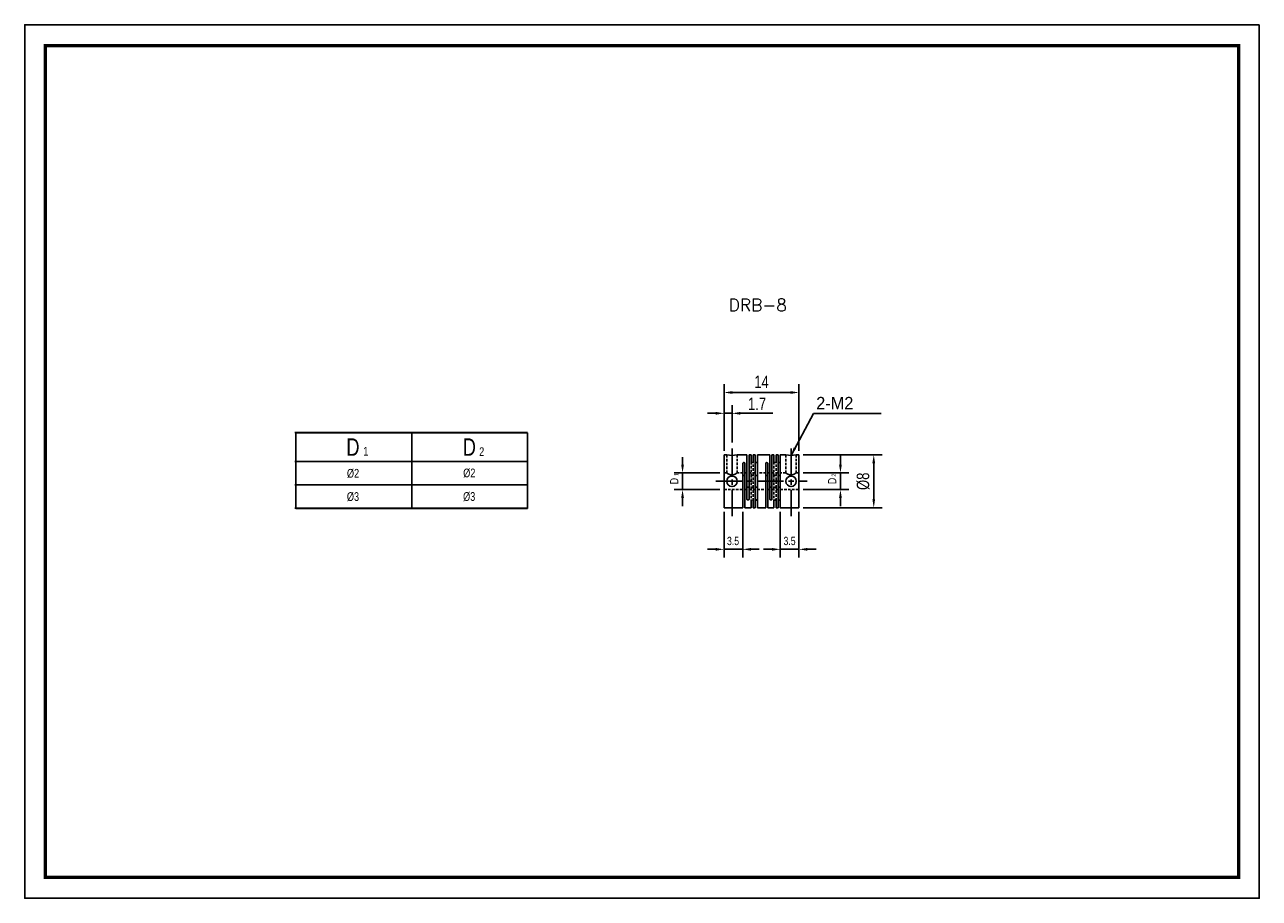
# Model space of a CAD drawing. Header units: millimetres. Extents: x 0 to 297, y 0 to 210.
import ezdxf

# ---------------------------------------------------------------- set-up
doc = ezdxf.new("R2010")
doc.units = ezdxf.units.MM
doc.header["$LTSCALE"] = 5
for name, pattern in [('CENTER', [2, 1.25, -0.25, 0.25, -0.25]), ('DASHED', [0.75, 0.5, -0.25]), ('HIDDEN2', [0.1875, 0.125, -0.0625])]:
    doc.linetypes.add(name, pattern=pattern)
doc.layers.get('0').update_dxf_attribs({"linetype": 'CONTINUOUS'})
doc.layers.get('Defpoints').update_dxf_attribs({"linetype": 'CONTINUOUS'})
for name, color, linetype in [('BM', 2, 'CONTINUOUS'), ('CT', 1, 'CENTER'), ('D', 7, 'CONTINUOUS'), ('DIM', 7, 'CONTINUOUS'), ('HD', 4, 'DASHED')]:
    doc.layers.add(name, color=color, linetype=linetype)
doc.styles.add('H', font='txt.shx')
doc.styles.get("Standard").update_dxf_attribs({"font": 'Gulim.ttf', "width": 0.8, "height": 3})
doc.dimstyles.new('LIM', dxfattribs={"dimtxt": 2, "dimasz": 2, "dimexe": 2, "dimexo": 1, "dimgap": 1, "dimtad": 1, "dimdec": 3, "dimzin": 9, "dimdsep": 46, "dimtxsty": 'Standard', "dimcen": 3, "dimclrd": 1, "dimclre": 1, "dimadec": 0, "dimazin": 0, "dimtfac": 1, "dimtdec": 3, "dimtmove": 0, "dimatfit": 3, "dimfxl": 0, "dimtolj": 1, "dimtzin": 0, "dimarcsym": 0})

# ---------------------------------------------------------------- blocks, each defined once
blk = doc.blocks.new('*D7')
at = {"layer": 'Defpoints', "color": 0}
for p in [(186.25, 121.59), (168.25, 106.59), (186.25, 106.59)]:
    blk.add_point(p, dxfattribs=at)
at = {"layer": 'DIM', "color": 1, "lineweight": -2}
for p, q in [((168.25, 107.59), (168.25, 123.59)), ((186.25, 107.59), (186.25, 123.59)), ((170.25, 121.59), (184.25, 121.59))]:
    blk.add_line(p, q, dxfattribs=at)
at = {"layer": 'DIM', "color": 1}
for points in [[(170.25, 121.92), (170.25, 121.25), (168.25, 121.59)], [(184.25, 121.92), (184.25, 121.25), (186.25, 121.59)]]:
    blk.add_solid(points, dxfattribs=at)
at = {"layer": 'DIM', "color": 0, "insert": (177.25, 124.13), "char_height": 3, "attachment_point": 5}
blk.add_mtext('\\A1;14', dxfattribs=at)
blk = doc.blocks.new('*D8')
at = {"layer": 'Defpoints', "color": 0}
for p in [(186.25, 106.59), (204.25, 106.59), (186.25, 93.89)]:
    blk.add_point(p, dxfattribs=at)
at = {"layer": 'DIM', "color": 1, "lineweight": -2}
for p, q in [((187.25, 106.59), (206.25, 106.59)), ((204.25, 95.89), (204.25, 104.59)), ((187.25, 93.89), (206.25, 93.89))]:
    blk.add_line(p, q, dxfattribs=at)
at = {"layer": 'DIM', "color": 1}
for points in [[(203.92, 104.59), (204.58, 104.59), (204.25, 106.59)], [(203.92, 95.89), (204.58, 95.89), (204.25, 93.89)]]:
    blk.add_solid(points, dxfattribs=at)
at = {"layer": 'DIM', "color": 0, "insert": (201.71, 100.24), "char_height": 3, "attachment_point": 5, "rotation": 90}
blk.add_mtext('\\A1;%%c8', dxfattribs=at)

msp = doc.modelspace()

# ---------------------------------------------------------------- linework, layer by layer
msp.add_line((64.9553, 111.9713), (120.9553, 111.9713))
at = {"color": 4}
msp.add_line((64.9553, 104.9713), (120.9553, 104.9713), dxfattribs=at)
at = {"color": 1}
for p, q in [((64.9553, 99.3713), (120.9553, 99.3713)), ((64.9553, 93.7713), (120.9553, 93.7713))]:
    msp.add_line(p, q, dxfattribs=at)
msp.add_lwpolyline([(297, 210), (0, 210), (0, 0), (297, 0)], close=True)
msp.add_lwpolyline([(292, 205, 0.8, 0.8, 0), (5, 205, 0.8, 0.8, 0), (5, 5, 0.8, 0.8, 0), (292, 5, 0.8, 0.8, 0)], format="xyseb", close=True)
at = {"layer": 'BM', "linetype": 'Continuous'}
for p, q in [((168.2509, 93.8866), (168.2509, 106.5866)), ((168.9043, 106.5866), (168.2509, 106.5866)), ((173.7509, 106.5866), (171.4009, 106.5866)), ((172.7509, 93.8866), (172.7509, 104.5464)), ((173.2509, 93.8866), (173.2509, 104.5464)), ((173.7509, 106.5866), (173.7509, 95.9267)), ((174.2509, 106.5866), (174.2509, 95.9267)), ((174.7509, 106.5866), (174.2509, 106.5866)), ((174.7509, 106.5866), (174.7509, 104.9)), ((175.7509, 106.5866), (175.2509, 106.5866)), ((175.2509, 106.5866), (175.2509, 104.9)), ((175.7509, 106.5866), (175.7509, 93.8866)), ((176.2509, 106.5866), (176.2509, 93.8866)), ((179.2509, 106.5866), (176.2509, 106.5866)), ((178.2509, 93.8866), (178.2509, 104.5464)), ((178.7509, 93.8866), (178.7509, 104.5464)), ((179.2509, 106.5866), (179.2509, 95.9267)), ((179.7509, 106.5866), (179.7509, 95.9267)), ((180.2509, 106.5866), (179.7509, 106.5866)), ((180.2509, 106.5866), (180.2509, 104.9)), ((181.2509, 106.5866), (180.7509, 106.5866)), ((180.7509, 106.5866), (180.7509, 104.9)), ((181.2509, 106.5866), (181.2509, 93.8866)), ((181.7509, 106.5866), (181.7509, 93.8866)), ((183.1043, 106.5866), (181.7509, 106.5866)), ((186.2509, 106.5866), (185.6009, 106.5866)), ((186.2509, 93.8866), (186.2509, 106.5866)), ((174.7509, 95.5731), (174.7509, 93.8866)), ((175.2509, 95.5731), (175.2509, 93.8866)), ((180.2509, 95.5731), (180.2509, 93.8866)), ((180.7509, 95.5731), (180.7509, 93.8866)), ((168.2509, 93.8866), (172.7509, 93.8866)), ((173.2509, 93.8866), (174.7509, 93.8866)), ((175.2509, 93.8866), (175.7509, 93.8866)), ((176.2509, 93.8866), (178.2509, 93.8866)), ((178.7509, 93.8866), (180.2509, 93.8866)), ((180.7509, 93.8866), (181.2509, 93.8866)), ((181.7509, 93.8866), (186.2509, 93.8866))]:
    msp.add_line(p, q, dxfattribs=at)
for centre in [(170.1509, 100.2366), (184.3509, 100.2366)]:
    msp.add_circle(centre, 1.25, dxfattribs=at)
for centre in [(170.1508, 112.8152), (184.3508, 112.8152)]:
    msp.add_arc(centre, 6.3528, 258.653723, 281.348196, dxfattribs=at)
for points, knots in [([(172.7509, 104.5464), (172.7509, 104.567), (172.7557, 104.5877), (172.7649, 104.6068), (172.7742, 104.626), (172.7881, 104.6441), (172.8056, 104.6598), (172.8231, 104.6755), (172.8445, 104.6891), (172.8682, 104.6997), (172.892, 104.7102), (172.9186, 104.718), (172.9458, 104.7224), (172.9638, 104.7252), (172.9824, 104.7267), (173.0009, 104.7267), (173.0288, 104.7267), (173.0572, 104.7233), (173.0836, 104.7167), (173.11, 104.7102), (173.1352, 104.7003), (173.157, 104.6878), (173.1789, 104.6753), (173.198, 104.6599), (173.2128, 104.6429), (173.2277, 104.6258), (173.2386, 104.6065), (173.2447, 104.5866), (173.2488, 104.5735), (173.2509, 104.56), (173.2509, 104.5464)], [0, 0, 0, 0, 0.10744648, 0.10744648, 0.10744648, 0.21489661, 0.21489661, 0.21489661, 0.32230159, 0.32230159, 0.32230159, 0.42972607, 0.42972607, 0.42972607, 0.49999966, 0.49999966, 0.49999966, 0.60745172, 0.60745172, 0.60745172, 0.71490412, 0.71490412, 0.71490412, 0.82234943, 0.82234943, 0.82234943, 0.92976493, 0.92976493, 0.92976493, 1, 1, 1, 1]), ([(175.2509, 104.9), (175.2509, 104.881), (175.246, 104.8616), (175.2368, 104.8434), (175.2275, 104.8253), (175.2136, 104.8078), (175.1961, 104.7926), (175.1786, 104.7774), (175.1572, 104.764), (175.1335, 104.7535), (175.1097, 104.7431), (175.0831, 104.7354), (175.0559, 104.731), (175.0379, 104.7282), (175.0193, 104.7267), (175.0009, 104.7267), (174.9729, 104.7267), (174.9445, 104.7301), (174.9181, 104.7366), (174.8917, 104.7432), (174.8665, 104.753), (174.8447, 104.7653), (174.8228, 104.7775), (174.8037, 104.7925), (174.7889, 104.809), (174.774, 104.8254), (174.7631, 104.8438), (174.757, 104.8625), (174.7529, 104.8748), (174.7509, 104.8875), (174.7509, 104.9)], [0, 0, 0, 0, 0.10744648, 0.10744648, 0.10744648, 0.21489661, 0.21489661, 0.21489661, 0.32230159, 0.32230159, 0.32230159, 0.42972607, 0.42972607, 0.42972607, 0.49999966, 0.49999966, 0.49999966, 0.60745172, 0.60745172, 0.60745172, 0.71490412, 0.71490412, 0.71490412, 0.82234943, 0.82234943, 0.82234943, 0.92976493, 0.92976493, 0.92976493, 1, 1, 1, 1]), ([(175.7509, 104.9), (175.7509, 104.881), (175.7557, 104.8616), (175.7649, 104.8434), (175.7742, 104.8253), (175.7881, 104.8078), (175.8056, 104.7926), (175.8231, 104.7774), (175.8445, 104.764), (175.8682, 104.7535), (175.892, 104.7431), (175.9186, 104.7354), (175.9458, 104.731), (175.9638, 104.7282), (175.9824, 104.7267), (176.0009, 104.7267), (176.0288, 104.7267), (176.0572, 104.7301), (176.0836, 104.7366), (176.11, 104.7432), (176.1352, 104.753), (176.157, 104.7653), (176.1789, 104.7775), (176.198, 104.7925), (176.2128, 104.809), (176.2277, 104.8254), (176.2386, 104.8438), (176.2447, 104.8625), (176.2488, 104.8748), (176.2509, 104.8875), (176.2509, 104.9)], [0, 0, 0, 0, 0.10744648, 0.10744648, 0.10744648, 0.21489661, 0.21489661, 0.21489661, 0.32230159, 0.32230159, 0.32230159, 0.42972607, 0.42972607, 0.42972607, 0.49999966, 0.49999966, 0.49999966, 0.60745172, 0.60745172, 0.60745172, 0.71490412, 0.71490412, 0.71490412, 0.82234943, 0.82234943, 0.82234943, 0.92976493, 0.92976493, 0.92976493, 1, 1, 1, 1]), ([(178.2509, 104.5464), (178.2509, 104.567), (178.2557, 104.5877), (178.2649, 104.6068), (178.2742, 104.626), (178.2881, 104.6441), (178.3056, 104.6598), (178.3231, 104.6755), (178.3445, 104.6891), (178.3682, 104.6997), (178.392, 104.7102), (178.4186, 104.718), (178.4458, 104.7224), (178.4638, 104.7252), (178.4824, 104.7267), (178.5009, 104.7267), (178.5288, 104.7267), (178.5572, 104.7233), (178.5836, 104.7167), (178.61, 104.7102), (178.6352, 104.7003), (178.657, 104.6878), (178.6789, 104.6753), (178.698, 104.6599), (178.7128, 104.6429), (178.7277, 104.6258), (178.7386, 104.6065), (178.7447, 104.5866), (178.7488, 104.5735), (178.7509, 104.56), (178.7509, 104.5464)], [0, 0, 0, 0, 0.10744648, 0.10744648, 0.10744648, 0.21489661, 0.21489661, 0.21489661, 0.32230159, 0.32230159, 0.32230159, 0.42972607, 0.42972607, 0.42972607, 0.49999966, 0.49999966, 0.49999966, 0.60745172, 0.60745172, 0.60745172, 0.71490412, 0.71490412, 0.71490412, 0.82234943, 0.82234943, 0.82234943, 0.92976493, 0.92976493, 0.92976493, 1, 1, 1, 1]), ([(180.7509, 104.9), (180.7509, 104.881), (180.746, 104.8616), (180.7368, 104.8434), (180.7275, 104.8253), (180.7136, 104.8078), (180.6961, 104.7926), (180.6786, 104.7774), (180.6572, 104.764), (180.6335, 104.7535), (180.6097, 104.7431), (180.5831, 104.7354), (180.5559, 104.731), (180.5379, 104.7282), (180.5193, 104.7267), (180.5009, 104.7267), (180.4729, 104.7267), (180.4445, 104.7301), (180.4181, 104.7366), (180.3917, 104.7432), (180.3665, 104.753), (180.3447, 104.7653), (180.3228, 104.7775), (180.3037, 104.7925), (180.2889, 104.809), (180.274, 104.8254), (180.2631, 104.8438), (180.257, 104.8625), (180.2529, 104.8748), (180.2509, 104.8875), (180.2509, 104.9)], [0, 0, 0, 0, 0.10744648, 0.10744648, 0.10744648, 0.21489661, 0.21489661, 0.21489661, 0.32230159, 0.32230159, 0.32230159, 0.42972607, 0.42972607, 0.42972607, 0.49999966, 0.49999966, 0.49999966, 0.60745172, 0.60745172, 0.60745172, 0.71490412, 0.71490412, 0.71490412, 0.82234943, 0.82234943, 0.82234943, 0.92976493, 0.92976493, 0.92976493, 1, 1, 1, 1]), ([(181.2509, 104.9), (181.2509, 104.881), (181.2557, 104.8616), (181.2649, 104.8434), (181.2742, 104.8253), (181.2881, 104.8078), (181.3056, 104.7926), (181.3231, 104.7774), (181.3445, 104.764), (181.3682, 104.7535), (181.392, 104.7431), (181.4186, 104.7354), (181.4458, 104.731), (181.4638, 104.7282), (181.4824, 104.7267), (181.5009, 104.7267), (181.5288, 104.7267), (181.5572, 104.7301), (181.5836, 104.7366), (181.61, 104.7432), (181.6352, 104.753), (181.657, 104.7653), (181.6789, 104.7775), (181.698, 104.7925), (181.7128, 104.809), (181.7277, 104.8254), (181.7386, 104.8438), (181.7447, 104.8625), (181.7488, 104.8748), (181.7509, 104.8875), (181.7509, 104.9)], [0, 0, 0, 0, 0.10744648, 0.10744648, 0.10744648, 0.21489661, 0.21489661, 0.21489661, 0.32230159, 0.32230159, 0.32230159, 0.42972607, 0.42972607, 0.42972607, 0.49999966, 0.49999966, 0.49999966, 0.60745172, 0.60745172, 0.60745172, 0.71490412, 0.71490412, 0.71490412, 0.82234943, 0.82234943, 0.82234943, 0.92976493, 0.92976493, 0.92976493, 1, 1, 1, 1]), ([(173.2509, 101.4629), (173.2509, 101.478), (173.2487, 101.493), (173.2444, 101.5074), (173.238, 101.5286), (173.2269, 101.5488), (173.2118, 101.5665), (173.1968, 101.5841), (173.1776, 101.5997), (173.1557, 101.6123), (173.1338, 101.6248), (173.1087, 101.6346), (173.0823, 101.6411), (173.0563, 101.6475), (173.0284, 101.6508), (173.0009, 101.6508), (172.9729, 101.6508), (172.9445, 101.6474), (172.9181, 101.6408), (172.8917, 101.6342), (172.8665, 101.6242), (172.8447, 101.6115), (172.8229, 101.5988), (172.8038, 101.5831), (172.7889, 101.5654), (172.7742, 101.5477), (172.7633, 101.5276), (172.7571, 101.5066), (172.753, 101.4924), (172.7509, 101.4777), (172.7509, 101.4629)], [0, 0, 0, 0, 0.07312768, 0.07312768, 0.07312768, 0.18102776, 0.18102776, 0.18102776, 0.28787217, 0.28787217, 0.28787217, 0.39472238, 0.39472238, 0.39472238, 0.50020582, 0.50020582, 0.50020582, 0.60744666, 0.60744666, 0.60744666, 0.71469102, 0.71469102, 0.71469102, 0.82186406, 0.82186406, 0.82186406, 0.9287386, 0.9287386, 0.9287386, 1, 1, 1, 1]), ([(175.7509, 101.8165), (175.7509, 101.7994), (175.7555, 101.7817), (175.7646, 101.7648), (175.7737, 101.7477), (175.7875, 101.731), (175.8049, 101.7162), (175.8222, 101.7015), (175.8435, 101.6883), (175.867, 101.678), (175.8906, 101.6676), (175.9171, 101.6598), (175.9442, 101.6554), (175.9627, 101.6523), (175.9819, 101.6508), (176.0009, 101.6508), (176.0288, 101.6508), (176.0572, 101.6542), (176.0836, 101.6607), (176.11, 101.6672), (176.1352, 101.677), (176.157, 101.689), (176.1788, 101.701), (176.198, 101.7156), (176.2128, 101.7313), (176.2275, 101.747), (176.2384, 101.7643), (176.2446, 101.7816), (176.2488, 101.7932), (176.2509, 101.805), (176.2509, 101.8165)], [0, 0, 0, 0, 0.1064063, 0.1064063, 0.1064063, 0.21385276, 0.21385276, 0.21385276, 0.32061029, 0.32061029, 0.32061029, 0.42755595, 0.42755595, 0.42755595, 0.49979301, 0.49979301, 0.49979301, 0.60702673, 0.60702673, 0.60702673, 0.71426398, 0.71426398, 0.71426398, 0.82142992, 0.82142992, 0.82142992, 0.92829738, 0.92829738, 0.92829738, 1, 1, 1, 1]), ([(178.7509, 101.4629), (178.7509, 101.4848), (178.7462, 101.5067), (178.7371, 101.5267), (178.728, 101.547), (178.7142, 101.566), (178.6968, 101.5822), (178.6795, 101.5984), (178.6582, 101.6123), (178.6347, 101.623), (178.6111, 101.6338), (178.5846, 101.6417), (178.5575, 101.6462), (178.539, 101.6492), (178.5198, 101.6508), (178.5009, 101.6508), (178.4729, 101.6508), (178.4445, 101.6474), (178.4181, 101.6408), (178.3917, 101.6342), (178.3665, 101.6242), (178.3447, 101.6115), (178.3229, 101.5988), (178.3038, 101.5831), (178.2889, 101.5654), (178.2742, 101.5477), (178.2633, 101.5276), (178.2571, 101.5066), (178.253, 101.4924), (178.2509, 101.4777), (178.2509, 101.4629)], [0, 0, 0, 0, 0.1064063, 0.1064063, 0.1064063, 0.21385276, 0.21385276, 0.21385276, 0.32061029, 0.32061029, 0.32061029, 0.42755595, 0.42755595, 0.42755595, 0.49979301, 0.49979301, 0.49979301, 0.60702673, 0.60702673, 0.60702673, 0.71426398, 0.71426398, 0.71426398, 0.82142992, 0.82142992, 0.82142992, 0.92829738, 0.92829738, 0.92829738, 1, 1, 1, 1]), ([(181.7509, 101.8165), (181.7509, 101.7993), (181.7461, 101.7814), (181.7369, 101.7644), (181.7278, 101.7473), (181.7139, 101.7307), (181.6965, 101.7159), (181.6792, 101.7012), (181.6578, 101.6881), (181.6343, 101.6778), (181.6107, 101.6675), (181.5842, 101.6597), (181.557, 101.6553), (181.5387, 101.6523), (181.5197, 101.6508), (181.5009, 101.6508), (181.4729, 101.6508), (181.4445, 101.6542), (181.4181, 101.6607), (181.3917, 101.6672), (181.3665, 101.677), (181.3447, 101.689), (181.3229, 101.701), (181.3038, 101.7156), (181.2889, 101.7313), (181.2742, 101.747), (181.2633, 101.7643), (181.2571, 101.7816), (181.253, 101.7932), (181.2509, 101.805), (181.2509, 101.8165)], [0, 0, 0, 0, 0.10718213, 0.10718213, 0.10718213, 0.21440077, 0.21440077, 0.21440077, 0.32116775, 0.32116775, 0.32116775, 0.42812564, 0.42812564, 0.42812564, 0.49977377, 0.49977377, 0.49977377, 0.60701162, 0.60701162, 0.60701162, 0.714253, 0.714253, 0.714253, 0.82142305, 0.82142305, 0.82142305, 0.92829462, 0.92829462, 0.92829462, 1, 1, 1, 1]), ([(174.2509, 99.0102), (174.2509, 98.9883), (174.2462, 98.9664), (174.2371, 98.9464), (174.228, 98.9261), (174.2142, 98.9072), (174.1968, 98.8909), (174.1795, 98.8748), (174.1582, 98.8608), (174.1347, 98.8501), (174.1111, 98.8393), (174.0846, 98.8314), (174.0575, 98.8269), (174.039, 98.8239), (174.0198, 98.8223), (174.0009, 98.8223), (173.9729, 98.8223), (173.9445, 98.8258), (173.9181, 98.8323), (173.8917, 98.8389), (173.8665, 98.8489), (173.8447, 98.8616), (173.8229, 98.8743), (173.8038, 98.8901), (173.7889, 98.9078), (173.7742, 98.9254), (173.7633, 98.9456), (173.7571, 98.9666), (173.753, 98.9807), (173.7509, 98.9954), (173.7509, 99.0102)], [0, 0, 0, 0, 0.1064063, 0.1064063, 0.1064063, 0.21385276, 0.21385276, 0.21385276, 0.32061029, 0.32061029, 0.32061029, 0.42755595, 0.42755595, 0.42755595, 0.49979301, 0.49979301, 0.49979301, 0.60702673, 0.60702673, 0.60702673, 0.71426398, 0.71426398, 0.71426398, 0.82142992, 0.82142992, 0.82142992, 0.92829738, 0.92829738, 0.92829738, 1, 1, 1, 1]), ([(176.2509, 98.6567), (176.2509, 98.6737), (176.2462, 98.6914), (176.2371, 98.7083), (176.228, 98.7254), (176.2142, 98.7422), (176.1968, 98.757), (176.1795, 98.7717), (176.1582, 98.7848), (176.1347, 98.7952), (176.1111, 98.8055), (176.0846, 98.8133), (176.0575, 98.8178), (176.039, 98.8208), (176.0198, 98.8223), (176.0009, 98.8223), (175.9729, 98.8223), (175.9445, 98.8189), (175.9181, 98.8124), (175.8917, 98.8059), (175.8665, 98.7962), (175.8447, 98.7842), (175.8229, 98.7721), (175.8038, 98.7576), (175.7889, 98.7418), (175.7742, 98.7261), (175.7633, 98.7088), (175.7571, 98.6915), (175.753, 98.6799), (175.7509, 98.6682), (175.7509, 98.6567)], [0, 0, 0, 0, 0.1064063, 0.1064063, 0.1064063, 0.21385276, 0.21385276, 0.21385276, 0.32061029, 0.32061029, 0.32061029, 0.42755595, 0.42755595, 0.42755595, 0.49979301, 0.49979301, 0.49979301, 0.60702673, 0.60702673, 0.60702673, 0.71426398, 0.71426398, 0.71426398, 0.82142992, 0.82142992, 0.82142992, 0.92829738, 0.92829738, 0.92829738, 1, 1, 1, 1]), ([(179.2509, 99.0102), (179.2509, 98.9883), (179.2555, 98.9664), (179.2646, 98.9464), (179.2737, 98.9261), (179.2875, 98.9072), (179.3049, 98.8909), (179.3222, 98.8748), (179.3435, 98.8608), (179.367, 98.8501), (179.3906, 98.8393), (179.4171, 98.8314), (179.4442, 98.8269), (179.4627, 98.8239), (179.4819, 98.8223), (179.5009, 98.8223), (179.5288, 98.8223), (179.5572, 98.8258), (179.5836, 98.8323), (179.61, 98.8389), (179.6352, 98.8489), (179.657, 98.8616), (179.6788, 98.8743), (179.698, 98.8901), (179.7128, 98.9078), (179.7275, 98.9254), (179.7384, 98.9456), (179.7446, 98.9666), (179.7488, 98.9807), (179.7509, 98.9954), (179.7509, 99.0102)], [0, 0, 0, 0, 0.1064063, 0.1064063, 0.1064063, 0.21385276, 0.21385276, 0.21385276, 0.32061029, 0.32061029, 0.32061029, 0.42755595, 0.42755595, 0.42755595, 0.49979301, 0.49979301, 0.49979301, 0.60702673, 0.60702673, 0.60702673, 0.71426398, 0.71426398, 0.71426398, 0.82142992, 0.82142992, 0.82142992, 0.92829738, 0.92829738, 0.92829738, 1, 1, 1, 1]), ([(181.2509, 98.6567), (181.2509, 98.6737), (181.2555, 98.6914), (181.2646, 98.7083), (181.2737, 98.7254), (181.2875, 98.7422), (181.3049, 98.757), (181.3222, 98.7717), (181.3435, 98.7848), (181.367, 98.7952), (181.3906, 98.8055), (181.4171, 98.8133), (181.4442, 98.8178), (181.4627, 98.8208), (181.4819, 98.8223), (181.5009, 98.8223), (181.5288, 98.8223), (181.5572, 98.8189), (181.5836, 98.8124), (181.61, 98.8059), (181.6352, 98.7962), (181.657, 98.7842), (181.6788, 98.7721), (181.698, 98.7576), (181.7128, 98.7418), (181.7275, 98.7261), (181.7384, 98.7088), (181.7446, 98.6915), (181.7488, 98.6799), (181.7509, 98.6682), (181.7509, 98.6567)], [0, 0, 0, 0, 0.10644892, 0.10644892, 0.10644892, 0.2139384, 0.2139384, 0.2139384, 0.32073868, 0.32073868, 0.32073868, 0.42772717, 0.42772717, 0.42772717, 0.49999316, 0.49999316, 0.49999316, 0.60727962, 0.60727962, 0.60727962, 0.71456962, 0.71456962, 0.71456962, 0.82178826, 0.82178826, 0.82178826, 0.92870828, 0.92870828, 0.92870828, 1, 1, 1, 1]), ([(174.2509, 95.9267), (174.2509, 95.9061), (174.246, 95.8854), (174.2368, 95.8663), (174.2275, 95.8471), (174.2136, 95.829), (174.1961, 95.8133), (174.1786, 95.7976), (174.1572, 95.784), (174.1335, 95.7734), (174.1097, 95.7629), (174.0831, 95.7551), (174.0559, 95.7508), (174.0379, 95.7479), (174.0193, 95.7464), (174.0009, 95.7464), (173.9729, 95.7464), (173.9445, 95.7498), (173.9181, 95.7564), (173.8917, 95.763), (173.8665, 95.7729), (173.8447, 95.7853), (173.8228, 95.7978), (173.8037, 95.8132), (173.7889, 95.8303), (173.774, 95.8473), (173.7631, 95.8666), (173.757, 95.8865), (173.7529, 95.8996), (173.7509, 95.9132), (173.7509, 95.9267)], [0, 0, 0, 0, 0.10744648, 0.10744648, 0.10744648, 0.21489661, 0.21489661, 0.21489661, 0.32230159, 0.32230159, 0.32230159, 0.42972607, 0.42972607, 0.42972607, 0.49999966, 0.49999966, 0.49999966, 0.60745172, 0.60745172, 0.60745172, 0.71490412, 0.71490412, 0.71490412, 0.82234943, 0.82234943, 0.82234943, 0.92976493, 0.92976493, 0.92976493, 1, 1, 1, 1]), ([(174.7509, 95.5731), (174.7509, 95.5921), (174.7557, 95.6115), (174.7649, 95.6297), (174.7742, 95.6479), (174.7881, 95.6653), (174.8056, 95.6805), (174.8231, 95.6958), (174.8445, 95.7092), (174.8682, 95.7196), (174.892, 95.73), (174.9186, 95.7378), (174.9458, 95.7421), (174.9638, 95.745), (174.9824, 95.7464), (175.0009, 95.7464), (175.0288, 95.7464), (175.0572, 95.743), (175.0836, 95.7365), (175.11, 95.7299), (175.1352, 95.7201), (175.157, 95.7079), (175.1789, 95.6956), (175.198, 95.6806), (175.2128, 95.6641), (175.2277, 95.6477), (175.2386, 95.6293), (175.2447, 95.6106), (175.2488, 95.5983), (175.2509, 95.5857), (175.2509, 95.5731)], [0, 0, 0, 0, 0.10744648, 0.10744648, 0.10744648, 0.21489661, 0.21489661, 0.21489661, 0.32230159, 0.32230159, 0.32230159, 0.42972607, 0.42972607, 0.42972607, 0.49999966, 0.49999966, 0.49999966, 0.60745172, 0.60745172, 0.60745172, 0.71490412, 0.71490412, 0.71490412, 0.82234943, 0.82234943, 0.82234943, 0.92976493, 0.92976493, 0.92976493, 1, 1, 1, 1]), ([(176.2509, 95.5731), (176.2509, 95.5921), (176.246, 95.6115), (176.2368, 95.6297), (176.2275, 95.6479), (176.2136, 95.6653), (176.1961, 95.6805), (176.1786, 95.6958), (176.1572, 95.7092), (176.1335, 95.7196), (176.1097, 95.73), (176.0831, 95.7378), (176.0559, 95.7421), (176.0379, 95.745), (176.0193, 95.7464), (176.0009, 95.7464), (175.9729, 95.7464), (175.9445, 95.743), (175.9181, 95.7365), (175.8917, 95.7299), (175.8665, 95.7201), (175.8447, 95.7079), (175.8228, 95.6956), (175.8037, 95.6806), (175.7889, 95.6641), (175.774, 95.6477), (175.7631, 95.6293), (175.757, 95.6106), (175.7529, 95.5983), (175.7509, 95.5857), (175.7509, 95.5731)], [0, 0, 0, 0, 0.10744648, 0.10744648, 0.10744648, 0.21489661, 0.21489661, 0.21489661, 0.32230159, 0.32230159, 0.32230159, 0.42972607, 0.42972607, 0.42972607, 0.49999966, 0.49999966, 0.49999966, 0.60745172, 0.60745172, 0.60745172, 0.71490412, 0.71490412, 0.71490412, 0.82234943, 0.82234943, 0.82234943, 0.92976493, 0.92976493, 0.92976493, 1, 1, 1, 1]), ([(179.7509, 95.9267), (179.7509, 95.9061), (179.746, 95.8854), (179.7368, 95.8663), (179.7275, 95.8471), (179.7136, 95.829), (179.6961, 95.8133), (179.6786, 95.7976), (179.6572, 95.784), (179.6335, 95.7734), (179.6097, 95.7629), (179.5831, 95.7551), (179.5559, 95.7508), (179.5379, 95.7479), (179.5193, 95.7464), (179.5009, 95.7464), (179.4729, 95.7464), (179.4445, 95.7498), (179.4181, 95.7564), (179.3917, 95.763), (179.3665, 95.7729), (179.3447, 95.7853), (179.3228, 95.7978), (179.3037, 95.8132), (179.2889, 95.8303), (179.274, 95.8473), (179.2631, 95.8666), (179.257, 95.8865), (179.2529, 95.8996), (179.2509, 95.9132), (179.2509, 95.9267)], [0, 0, 0, 0, 0.10744648, 0.10744648, 0.10744648, 0.21489661, 0.21489661, 0.21489661, 0.32230159, 0.32230159, 0.32230159, 0.42972607, 0.42972607, 0.42972607, 0.49999966, 0.49999966, 0.49999966, 0.60745172, 0.60745172, 0.60745172, 0.71490412, 0.71490412, 0.71490412, 0.82234943, 0.82234943, 0.82234943, 0.92976493, 0.92976493, 0.92976493, 1, 1, 1, 1]), ([(180.2509, 95.5731), (180.2509, 95.5921), (180.2557, 95.6115), (180.2649, 95.6297), (180.2742, 95.6479), (180.2881, 95.6653), (180.3056, 95.6805), (180.3231, 95.6958), (180.3445, 95.7092), (180.3682, 95.7196), (180.392, 95.73), (180.4186, 95.7378), (180.4458, 95.7421), (180.4638, 95.745), (180.4824, 95.7464), (180.5009, 95.7464), (180.5288, 95.7464), (180.5572, 95.743), (180.5836, 95.7365), (180.61, 95.7299), (180.6352, 95.7201), (180.657, 95.7079), (180.6789, 95.6956), (180.698, 95.6806), (180.7128, 95.6641), (180.7277, 95.6477), (180.7386, 95.6293), (180.7447, 95.6106), (180.7488, 95.5983), (180.7509, 95.5857), (180.7509, 95.5731)], [0, 0, 0, 0, 0.10744648, 0.10744648, 0.10744648, 0.21489661, 0.21489661, 0.21489661, 0.32230159, 0.32230159, 0.32230159, 0.42972607, 0.42972607, 0.42972607, 0.49999966, 0.49999966, 0.49999966, 0.60745172, 0.60745172, 0.60745172, 0.71490412, 0.71490412, 0.71490412, 0.82234943, 0.82234943, 0.82234943, 0.92976493, 0.92976493, 0.92976493, 1, 1, 1, 1]), ([(181.7509, 95.5731), (181.7509, 95.5921), (181.746, 95.6115), (181.7368, 95.6297), (181.7275, 95.6479), (181.7136, 95.6653), (181.6961, 95.6805), (181.6786, 95.6958), (181.6572, 95.7092), (181.6335, 95.7196), (181.6097, 95.73), (181.5831, 95.7378), (181.5559, 95.7421), (181.5379, 95.745), (181.5193, 95.7464), (181.5009, 95.7464), (181.4729, 95.7464), (181.4445, 95.743), (181.4181, 95.7365), (181.3917, 95.7299), (181.3665, 95.7201), (181.3447, 95.7079), (181.3228, 95.6956), (181.3037, 95.6806), (181.2889, 95.6641), (181.274, 95.6477), (181.2631, 95.6293), (181.257, 95.6106), (181.2529, 95.5983), (181.2509, 95.5857), (181.2509, 95.5731)], [0, 0, 0, 0, 0.10744648, 0.10744648, 0.10744648, 0.21489661, 0.21489661, 0.21489661, 0.32230159, 0.32230159, 0.32230159, 0.42972607, 0.42972607, 0.42972607, 0.49999966, 0.49999966, 0.49999966, 0.60745172, 0.60745172, 0.60745172, 0.71490412, 0.71490412, 0.71490412, 0.82234943, 0.82234943, 0.82234943, 0.92976493, 0.92976493, 0.92976493, 1, 1, 1, 1])]:
    msp.add_open_spline(points, degree=3, knots=knots, dxfattribs=at)
at = {"layer": 'CT'}
for p, q in [((170.1509, 91.8866), (170.1509, 108.5866)), ((184.3509, 91.8866), (184.3509, 108.5866)), ((166.2509, 100.2366), (188.2509, 100.2366))]:
    msp.add_line(p, q, dxfattribs=at)
at = {"layer": 'D'}
msp.add_line((93.1645, 111.9691), (93.1645, 93.8411), dxfattribs=at)
msp.add_lwpolyline([(65.2236, 111.8537), (120.9557, 111.8537), (120.9557, 93.7257), (65.2236, 93.7257)], close=True, dxfattribs=at)
at = {"layer": 'DIM', "color": 1}
for p, q in [((166.2509, 116.5819), (164.2509, 116.5819)), ((168.2509, 107.5866), (168.2509, 118.5819)), ((168.2509, 116.5819), (170.1509, 116.5819)), ((170.1509, 109.5866), (170.1509, 118.5819)), ((172.1509, 116.5819), (179.9604, 116.5819)), ((158.2509, 104.2366), (158.2509, 106.06)), ((196.2326, 104.2366), (196.2326, 106.3697)), ((167.2509, 102.2366), (156.2509, 102.2366)), ((158.2509, 98.2366), (158.2509, 102.2366)), ((187.2509, 102.2366), (198.2326, 102.2366)), ((196.2326, 98.2366), (196.2326, 102.2366)), ((167.2509, 98.2366), (156.2509, 98.2366)), ((187.2509, 98.2366), (198.2326, 98.2366)), ((158.2509, 96.2366), (158.2509, 94.2366)), ((196.2326, 96.2366), (196.2326, 94.2366)), ((168.2509, 92.8866), (168.2509, 81.8866)), ((172.7509, 92.8866), (172.7509, 81.8866)), ((181.7509, 92.8866), (181.7509, 81.8866)), ((186.2509, 92.8866), (186.2509, 81.8866)), ((166.2509, 83.8866), (164.2509, 83.8866)), ((168.2509, 83.8866), (172.7509, 83.8866)), ((174.7509, 83.8866), (176.7249, 83.8866)), ((179.7509, 83.8866), (177.7509, 83.8866)), ((181.7509, 83.8866), (186.2509, 83.8866)), ((188.2509, 83.8866), (190.4078, 83.8866))]:
    msp.add_line(p, q, dxfattribs=at)
for points in [[(166.2509, 116.9152), (166.2509, 116.2486), (168.2509, 116.5819)], [(172.1509, 116.9152), (172.1509, 116.2486), (170.1509, 116.5819)], [(157.9175, 104.2366), (158.5842, 104.2366), (158.2509, 102.2366)], [(195.8993, 104.2366), (196.5659, 104.2366), (196.2326, 102.2366)], [(157.9175, 96.2366), (158.5842, 96.2366), (158.2509, 98.2366)], [(195.8993, 96.2366), (196.5659, 96.2366), (196.2326, 98.2366)], [(166.2509, 84.2199), (166.2509, 83.5532), (168.2509, 83.8866)], [(174.7509, 84.2199), (174.7509, 83.5532), (172.7509, 83.8866)], [(179.7509, 84.2199), (179.7509, 83.5532), (181.7509, 83.8866)], [(188.2509, 84.2199), (188.2509, 83.5532), (186.2509, 83.8866)]]:
    msp.add_solid(points, dxfattribs=at)
at = {"layer": 'HD', "linetype": 'HIDDEN2'}
for p, q in [((168.9009, 106.5866), (168.9009, 102.2366)), ((171.4009, 102.2345), (171.4009, 106.5866)), ((174.7509, 104.9), (174.7509, 101.8165)), ((175.2509, 101.8165), (175.2509, 104.9)), ((180.2509, 104.9), (180.2509, 101.8165)), ((180.7509, 101.8165), (180.7509, 104.9)), ((183.1009, 106.5866), (183.1009, 102.2366)), ((185.6009, 102.2345), (185.6009, 106.5866)), ((168.9009, 102.2366), (168.2509, 102.2366)), ((173.7509, 102.2366), (171.3976, 102.2366)), ((174.7509, 102.2366), (174.2509, 102.2366)), ((174.7509, 101.8165), (174.7509, 98.6567)), ((175.7509, 102.2366), (175.2509, 102.2366)), ((175.2509, 98.6567), (175.2509, 101.8165)), ((179.2509, 102.2366), (176.2509, 102.2366)), ((180.2509, 102.2366), (179.7509, 102.2366)), ((180.2509, 101.8165), (180.2509, 98.6567)), ((181.2509, 102.2366), (180.7509, 102.2366)), ((180.7509, 98.6567), (180.7509, 101.8165)), ((183.1009, 102.2366), (181.7509, 102.2366)), ((186.2509, 102.2366), (185.5976, 102.2366)), ((168.2509, 98.2366), (172.7509, 98.2366)), ((173.2509, 98.2366), (174.7509, 98.2366)), ((174.7509, 98.6567), (174.7509, 95.5731)), ((175.2509, 95.5731), (175.2509, 98.6567)), ((175.2509, 98.2366), (175.7509, 98.2366)), ((176.2509, 98.2366), (178.2509, 98.2366)), ((178.7509, 98.2366), (180.2509, 98.2366)), ((180.2509, 98.6567), (180.2509, 95.5731)), ((180.7509, 95.5731), (180.7509, 98.6567)), ((180.7509, 98.2366), (181.2509, 98.2366)), ((181.7509, 98.2366), (186.2509, 98.2366))]:
    msp.add_line(p, q, dxfattribs=at)
for centre in [(170.1509, 103.7961), (184.3509, 103.7961)]:
    msp.add_arc(centre, 1.9987, 231.288002, 242.993512, dxfattribs=at)
at = {"layer": 'HD', "linetype": 'Continuous'}
for centre in [(170.1509, 103.7961), (184.3509, 103.7961)]:
    msp.add_arc(centre, 1.9987, 242.993375, 308.710244, dxfattribs=at)
at = {"layer": 'HD', "linetype": 'HIDDEN2'}
for points, knots in [([(175.2509, 101.8165), (175.2509, 101.7994), (175.2462, 101.7817), (175.2371, 101.7648), (175.228, 101.7477), (175.2142, 101.731), (175.1968, 101.7162), (175.1795, 101.7015), (175.1582, 101.6883), (175.1347, 101.678), (175.1111, 101.6676), (175.0846, 101.6598), (175.0575, 101.6554), (175.039, 101.6523), (175.0198, 101.6508), (175.0009, 101.6508), (174.9729, 101.6508), (174.9445, 101.6542), (174.9181, 101.6607), (174.8917, 101.6672), (174.8665, 101.677), (174.8447, 101.689), (174.8229, 101.701), (174.8038, 101.7156), (174.7889, 101.7313), (174.7742, 101.747), (174.7633, 101.7643), (174.7571, 101.7816), (174.753, 101.7932), (174.7509, 101.805), (174.7509, 101.8165)], [0, 0, 0, 0, 0.1064063, 0.1064063, 0.1064063, 0.21385276, 0.21385276, 0.21385276, 0.32061029, 0.32061029, 0.32061029, 0.42755595, 0.42755595, 0.42755595, 0.49979301, 0.49979301, 0.49979301, 0.60702673, 0.60702673, 0.60702673, 0.71426398, 0.71426398, 0.71426398, 0.82142992, 0.82142992, 0.82142992, 0.92829738, 0.92829738, 0.92829738, 1, 1, 1, 1]), ([(180.2509, 101.8165), (180.2509, 101.8112), (180.2513, 101.8059), (180.2522, 101.8006), (180.255, 101.783), (180.2628, 101.765), (180.2749, 101.7483), (180.2868, 101.7317), (180.3033, 101.7159), (180.3229, 101.7024), (180.3425, 101.6889), (180.3657, 101.6773), (180.3907, 101.6687), (180.4158, 101.6601), (180.4434, 101.6544), (180.4711, 101.652), (180.4989, 101.6497), (180.5276, 101.6507), (180.5549, 101.655), (180.5822, 101.6592), (180.6089, 101.6669), (180.6327, 101.6771), (180.6564, 101.6873), (180.678, 101.7004), (180.6955, 101.7151), (180.713, 101.7297), (180.727, 101.7463), (180.7364, 101.7633), (180.7457, 101.7803), (180.7506, 101.7981), (180.7508, 101.8152), (180.7508, 101.8156), (180.7509, 101.816), (180.7509, 101.8165)], [0, 0, 0, 0, 0.03267638, 0.03267638, 0.03267638, 0.14119739, 0.14119739, 0.14119739, 0.2482717, 0.2482717, 0.2482717, 0.35502107, 0.35502107, 0.35502107, 0.46205587, 0.46205587, 0.46205587, 0.569268, 0.569268, 0.569268, 0.67649748, 0.67649748, 0.67649748, 0.78369602, 0.78369602, 0.78369602, 0.8906618, 0.8906618, 0.8906618, 0.99738729, 0.99738729, 0.99738729, 1, 1, 1, 1]), ([(174.7509, 98.6567), (174.7509, 98.6737), (174.7555, 98.6914), (174.7646, 98.7083), (174.7737, 98.7254), (174.7875, 98.7422), (174.8049, 98.757), (174.8222, 98.7717), (174.8435, 98.7848), (174.867, 98.7952), (174.8906, 98.8055), (174.9171, 98.8133), (174.9442, 98.8178), (174.9627, 98.8208), (174.9819, 98.8223), (175.0009, 98.8223), (175.0288, 98.8223), (175.0572, 98.8189), (175.0836, 98.8124), (175.11, 98.8059), (175.1352, 98.7962), (175.157, 98.7842), (175.1788, 98.7721), (175.198, 98.7576), (175.2128, 98.7418), (175.2275, 98.7261), (175.2384, 98.7088), (175.2446, 98.6915), (175.2488, 98.6799), (175.2509, 98.6682), (175.2509, 98.6567)], [0, 0, 0, 0, 0.1064063, 0.1064063, 0.1064063, 0.21385276, 0.21385276, 0.21385276, 0.32061029, 0.32061029, 0.32061029, 0.42755595, 0.42755595, 0.42755595, 0.49979301, 0.49979301, 0.49979301, 0.60702673, 0.60702673, 0.60702673, 0.71426398, 0.71426398, 0.71426398, 0.82142992, 0.82142992, 0.82142992, 0.92829738, 0.92829738, 0.92829738, 1, 1, 1, 1]), ([(180.7509, 98.6567), (180.7509, 98.6619), (180.7504, 98.6672), (180.7495, 98.6726), (180.7467, 98.6901), (180.7389, 98.7081), (180.7268, 98.7249), (180.7149, 98.7414), (180.6984, 98.7572), (180.6788, 98.7707), (180.6592, 98.7842), (180.636, 98.7958), (180.611, 98.8044), (180.5859, 98.813), (180.5583, 98.8187), (180.5306, 98.8211), (180.5028, 98.8234), (180.4741, 98.8224), (180.4468, 98.8182), (180.4195, 98.8139), (180.3928, 98.8063), (180.369, 98.796), (180.3453, 98.7858), (180.3237, 98.7727), (180.3062, 98.758), (180.2887, 98.7434), (180.2747, 98.7268), (180.2654, 98.7098), (180.256, 98.6928), (180.2511, 98.675), (180.2509, 98.6579), (180.2509, 98.6575), (180.2509, 98.6571), (180.2509, 98.6567)], [0, 0, 0, 0, 0.03267638, 0.03267638, 0.03267638, 0.14119739, 0.14119739, 0.14119739, 0.2482717, 0.2482717, 0.2482717, 0.35502107, 0.35502107, 0.35502107, 0.46205587, 0.46205587, 0.46205587, 0.569268, 0.569268, 0.569268, 0.67649748, 0.67649748, 0.67649748, 0.78369602, 0.78369602, 0.78369602, 0.8906618, 0.8906618, 0.8906618, 0.99738729, 0.99738729, 0.99738729, 1, 1, 1, 1])]:
    msp.add_open_spline(points, degree=3, knots=knots, dxfattribs=at)

# ---------------------------------------------------------------- texts
at = {"color": 0}
for s, insert, char_height, width, attachment_point in [('D', (78.9553, 108.4713), 4.2, 28, 5), ('D', (106.9553, 108.4713), 4.2, 28, 5), ('1', (81.4511, 108.4962), 2.1, 6.3, 1), ('2', (109.3215, 108.4158), 2.1, 3.36, 1), ('%%c2', (78.9903, 102.1244), 2.1, 28, 5), ('%%c2', (106.9519, 102.2052), 2.1, 28, 5), ('%%c3', (78.9734, 96.5294), 2.1, 28, 5), ('%%c3', (106.9262, 96.543), 2.1, 28, 5)]:
    msp.add_mtext(s, dxfattribs=dict(at, insert=insert, char_height=char_height, width=width, attachment_point=attachment_point))
at = {"layer": 'D', "insert": (169.3497, 144.1251), "char_height": 3, "attachment_point": 1, "style": 'H'}
msp.add_mtext('DRB-8', dxfattribs=at)
at = {"layer": 'DIM'}
msp.add_text('2-M2', height=3, dxfattribs=at).set_placement((190.4046, 117.5327))
at = {"layer": 'DIM', "attachment_point": 5}
for s, insert, char_height in [('1.7', (176.172, 118.8504), 3), ('3.5', (170.3971, 85.8866), 2), ('3.5', (184.0004, 85.8866), 2)]:
    msp.add_mtext(s, dxfattribs=dict(at, insert=insert, char_height=char_height))
at = {"layer": 'DIM', "char_height": 2, "attachment_point": 5, "rotation": 90}
for insert in [(156.2509, 100.2886), (194.2326, 100.3402)]:
    msp.add_mtext('D', dxfattribs=dict(at, insert=insert))
at = {"layer": 'DIM', "char_height": 1, "attachment_point": 1, "rotation": 90}
for s, insert, width in [('1', (156.251, 101.5403), 24.8), ('2', (194.1088, 101.387), 20.6)]:
    msp.add_mtext(s, dxfattribs=dict(at, insert=insert, width=width))

# ---------------------------------------------------------------- dimensions: what is measured, and where the dimension line sits
at = {"layer": 'DIM'}
dim = msp.add_linear_dim(base=(186.2509, 121.5866), p1=(168.2509, 106.5866), p2=(186.2509, 106.5866), text='14', dimstyle='LIM', dxfattribs=at)
dim.commit()
dim.dimension.update_dxf_attribs({"geometry": '*D7', "text_midpoint": (177.2509, 124.1285)})
dim = msp.add_linear_dim(base=(204.2509, 106.5866), p1=(186.2509, 93.8866), p2=(186.2509, 106.5866), angle=90, text='%%c8', dimstyle='LIM', dxfattribs=at)
dim.commit()
dim.dimension.update_dxf_attribs({"geometry": '*D8', "text_midpoint": (201.7129, 100.2366)})

# ---------------------------------------------------------------- leaders
msp.add_leader([(184.3508, 106.4624), (189.736, 116.5362), (206.053, 116.5362)], dimstyle='LIM', override={"dimgap": 1, "dimtad": 0}, dxfattribs=at)

doc.saveas('drawing.dxf')
